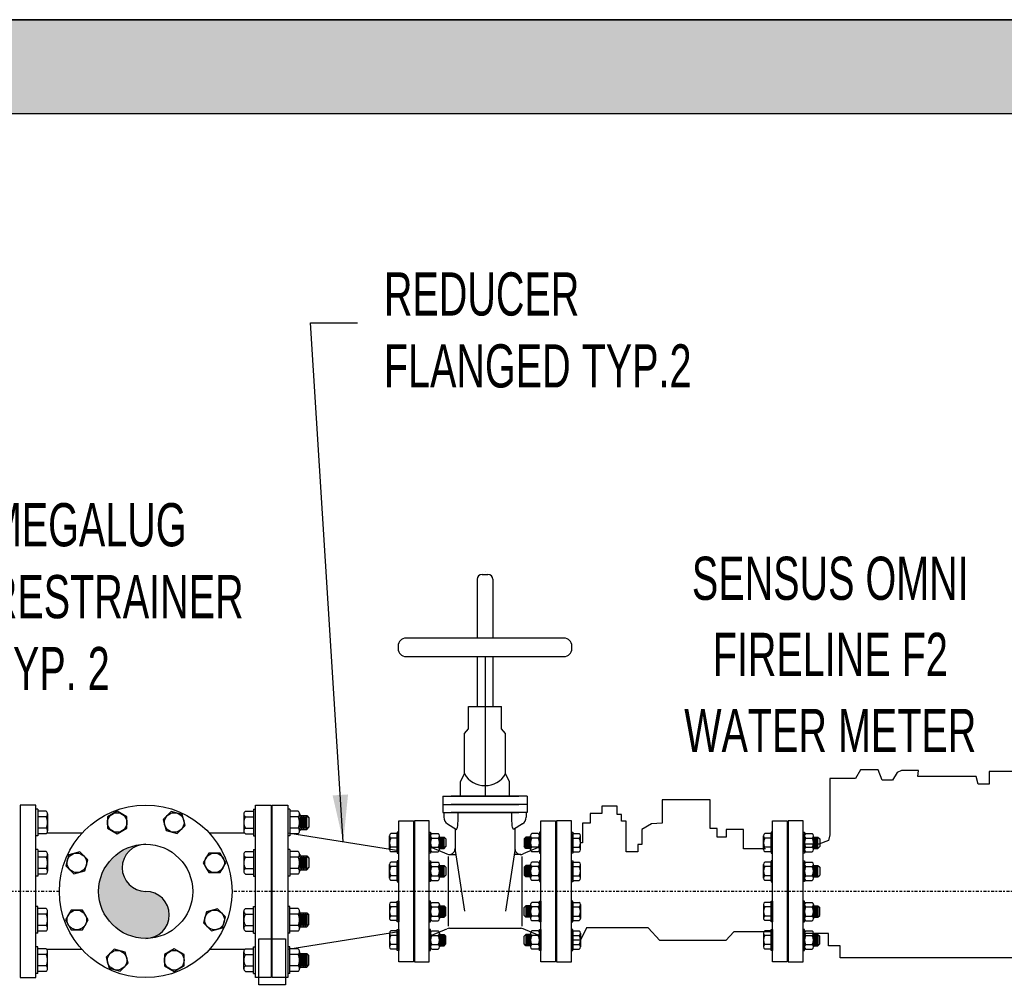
# Model space of a CAD drawing. Header units: inches. Extents: x -116 to 771, y -37 to 412.
# Tile 16 of 25: x 427 to 490, y 224 to 286. Entities that reach past the tile are written whole.
import ezdxf
from ezdxf.enums import TextEntityAlignment as Align

# ---------------------------------------------------------------- set-up
doc = ezdxf.new("R2010")
doc.units = ezdxf.units.IN
doc.header["$MEASUREMENT"] = 0
doc.linetypes.add('CENTER2', pattern=[1.125, 0.75, -0.125, 0.125, -0.125])
for name, color, linetype in [('ADJUSTABLE SUPPORT', 7, 'Continuous'), ('DIMENSION', 7, 'Continuous'), ('HATCH', 8, 'Continuous')]:
    doc.layers.add(name, color=color, linetype=linetype)
doc.styles.add('style1', font='techl___.ttf', dxfattribs={"width": 0.8, "height": 3})
doc.styles.add('TECHNICAL', font='techb___.ttf', dxfattribs={"width": 0.8})
doc.dimstyles.get("Standard").update_dxf_attribs({"dimtxt": 3, "dimasz": 0.25, "dimexe": 0.18, "dimexo": 0.0625, "dimgap": 0.09, "dimtad": 0, "dimtih": 1, "dimtoh": 1, "dimdec": 0, "dimzin": 0, "dimdsep": 46, "dimlunit": 4, "dimtxsty": 'TECHNICAL', "dimcen": 0.09, "dimadec": 0, "dimazin": 0, "dimtfac": 1, "dimtdec": 0, "dimtofl": 0, "dimtmove": 0, "dimatfit": 3, "dimfxl": 1, "dimtolj": 1, "dimtzin": 0, "dimarcsym": 0})

# ---------------------------------------------------------------- blocks, each defined once
blk = doc.blocks.new('*U39')
at = {"layer": 'DIMENSION'}
blk.add_lwpolyline([(-0.625, -0.361), (0, -0.722), (0.625, -0.361), (0.625, 0.361), (0, 0.722), (-0.625, 0.361)], close=True, dxfattribs=at)
blk.add_circle((0, 0), 0.625, dxfattribs=at)
blk = doc.blocks.new('*U40')
at = {"layer": 'DIMENSION', "color": 0, "linetype": 'ByBlock', "lineweight": -2, "transparency": 16777216}
blk.add_blockref('*U39', (565.667, 230.355), dxfattribs=at)
for p, rotation in [((569.302, 230.355), 315), ((563.096, 227.785), 45), ((571.873, 227.785), 270), ((563.096, 224.149), 90), ((571.873, 224.149), 225), ((565.667, 221.579), 135), ((569.302, 221.579), 180)]:
    blk.add_blockref('*U39', p, dxfattribs=dict(at, rotation=rotation))

msp = doc.modelspace()

# ---------------------------------------------------------------- hatches: boundary and pattern name
at = {"layer": 'DIMENSION'}
h = msp.add_hatch(color=256, dxfattribs=at)
h.dxf.hatch_style = 1
h.paths.add_polyline_path([(435.018, 233.111, 0.414214), (432.018, 230.111, 0.414214), (435.018, 227.111, 1), (435.018, 230.111, -1)])
at = {"layer": 'HATCH'}
h = msp.add_hatch(dxfattribs=at)
h.set_pattern_fill('AR-CONC', color=256, scale=0.5)
h.set_pattern_definition([(50, (0, 0), (3.586301, -0.31376), [0.375, -4.125]), (355, (0, 0), (-0.693757, 3.76096), [0.3, -3.3]), (100.45144, (0.299, -0.026), (2.892544, 3.4472), [0.3187, -3.50571]), (46.1842, (0, 1), (5.336207, -0.827596), [0.5625, -6.1875]), (96.6356, (0.4447, 0.931), (4.67331, 4.870593), [0.47805, -5.25857]), (351.1842, (0, 1), (4.67331, 4.870593), [0.45, -4.95]), (21, (0.5, 0.75), (2.984535, -2.013094), [0.375, -4.125]), (326, (0.5, 0.75), (1.216577, 3.62575), [0.3, -3.3]), (71.45144, (0.7487, 0.5822), (4.201112, 1.612656), [0.3187, -3.50571]), (37.5, (0, 0), (0.0607993, 1.6644693), [0, -3.26, 0, -3.35, 0, -3.3125]), (7.5, (0, 0), (1.3153477, 1.9720586), [0, -1.91, 0, -3.185, 0, -1.2625]), (327.5, (-1.115, 0), (2.6691122, -0.1127744), [0, -1.25, 0, -3.9, 0, -5.175]), (317.5, (-1.615, 0), (2.915931, 0.500525), [0, -1.625, 0, -2.59, 0, -3.675])])
h.paths.add_polyline_path([(564.552, 285.661), (558.552, 285.661), (558.552, 279.661), (558.552, 201.661), (414.552, 201.661), (414.552, 279.661), (522.552, 279.661), (522.552, 285.661), (408.552, 285.661), (408.552, 195.661), (564.552, 195.661)])

# ---------------------------------------------------------------- linework, layer by layer
for p, q in [((456.643, 250.5), (456.643, 250.5)), ((456.143, 250), (456.143, 246.247)), ((456.456, 250.312), (456.831, 250.312)), ((457.143, 250), (457.143, 246.247)), ((456.143, 245.073), (456.143, 241.892)), ((456.643, 245.073), (456.643, 236.179)), ((457.143, 245.073), (457.143, 241.892)), ((455.597, 240.469), (455.597, 241.892)), ((455.597, 241.892), (457.689, 241.892)), ((457.689, 240.469), (457.689, 241.892)), ((455.332, 240.175), (455.597, 240.469)), ((457.955, 240.175), (457.689, 240.469)), ((455.332, 237.594), (455.332, 240.175)), ((457.955, 237.594), (457.955, 240.175)), ((455.08, 237.119), (455.332, 237.594)), ((458.206, 237.119), (457.955, 237.594)), ((455.08, 236.179), (455.08, 237.119)), ((458.206, 236.179), (458.206, 237.119)), ((453.949, 236.179), (458.79, 236.179)), ((453.949, 236.179), (453.949, 235.129)), ((459.337, 236.179), (454.496, 236.179)), ((459.337, 236.179), (459.337, 235.129)), ((453.949, 235.654), (458.79, 235.654)), ((459.337, 235.654), (454.496, 235.654)), ((444.87, 234.062), (444.87, 234.937)), ((444.921, 234.13), (444.921, 234.87)), ((444.971, 234.062), (444.971, 234.937)), ((445.022, 234.13), (445.022, 234.87)), ((445.073, 234.062), (445.073, 234.937)), ((445.124, 234.13), (445.124, 234.87)), ((445.175, 234.062), (445.175, 234.937)), ((445.226, 234.13), (445.226, 234.87)), ((445.277, 234.937), (445.412, 234.802)), ((445.277, 234.062), (445.277, 234.937)), ((445.412, 234.802), (445.412, 234.198)), ((453.949, 235.129), (458.79, 235.129)), ((454.018, 235.129), (454.018, 234.836)), ((459.337, 235.129), (454.496, 235.129)), ((459.269, 235.129), (459.269, 234.836)), ((445.277, 234.062), (445.412, 234.198)), ((454.254, 234.411), (454.821, 234.06)), ((454.741, 234.11), (454.741, 232.704)), ((459.032, 234.411), (458.466, 234.06)), ((458.546, 234.11), (458.546, 232.704)), ((450.56, 232.773), (450.56, 233.647)), ((451.054, 233.793), (450.639, 233.793)), ((451.054, 233.502), (450.639, 233.502)), ((451.054, 232.627), (451.054, 233.793)), ((453.169, 232.629), (453.169, 233.795)), ((453.169, 232.775), (453.169, 233.649)), ((453.248, 233.795), (453.664, 233.795)), ((453.248, 233.503), (453.664, 233.503)), ((453.743, 232.775), (453.743, 233.649)), ((453.743, 233.573), (454.032, 233.573, -1.608)), ((453.78, 232.85, -1.608), (453.78, 233.573, -1.608)), ((453.822, 232.907, -1.608), (453.822, 233.517, -1.608)), ((453.864, 232.85, -1.608), (453.864, 233.573, -1.608)), ((453.906, 232.907, -1.608), (453.906, 233.517, -1.608)), ((453.948, 232.85, -1.608), (453.948, 233.573, -1.608)), ((453.99, 232.907, -1.608), (453.99, 233.517, -1.608)), ((454.032, 233.573, -1.608), (454.144, 233.461, -1.608)), ((454.032, 232.85, -1.608), (454.032, 233.573, -1.608)), ((454.144, 233.461, -1.608), (454.144, 232.963, -1.608)), ((459.254, 233.573, -1.608), (459.142, 233.461, -1.608)), ((459.142, 233.461, -1.608), (459.142, 232.963, -1.608)), ((459.543, 233.573), (459.254, 233.573, -1.608)), ((459.254, 232.85, -1.608), (459.254, 233.573, -1.608)), ((459.297, 232.907, -1.608), (459.297, 233.517, -1.608)), ((459.339, 232.85, -1.608), (459.339, 233.573, -1.608)), ((459.381, 232.907, -1.608), (459.381, 233.517, -1.608)), ((459.423, 232.85, -1.608), (459.423, 233.573, -1.608)), ((459.465, 232.907, -1.608), (459.465, 233.517, -1.608)), ((459.507, 232.85, -1.608), (459.507, 233.573, -1.608)), ((459.543, 232.775), (459.543, 233.649)), ((460.038, 233.795), (459.622, 233.795)), ((460.038, 233.503), (459.622, 233.503)), ((460.117, 232.629), (460.117, 233.795)), ((460.117, 232.775), (460.117, 233.649)), ((462.232, 233.793), (462.647, 233.793)), ((462.232, 232.627), (462.232, 233.793)), ((462.232, 233.502), (462.647, 233.502)), ((462.726, 232.773), (462.726, 233.647)), ((474.389, 232.773), (474.389, 233.647)), ((474.883, 233.793), (474.468, 233.793)), ((474.883, 233.502), (474.468, 233.502)), ((474.883, 232.627), (474.883, 233.793)), ((476.998, 232.629), (476.998, 233.795)), ((476.998, 232.775), (476.998, 233.649)), ((477.077, 233.795), (477.493, 233.795)), ((477.077, 233.503), (477.493, 233.503)), ((477.572, 232.775), (477.572, 233.649)), ((477.572, 233.573), (477.86, 233.573, -1.608)), ((477.608, 232.85, -1.608), (477.608, 233.573, -1.608)), ((477.65, 232.907, -1.608), (477.65, 233.517, -1.608)), ((477.692, 232.85, -1.608), (477.692, 233.573, -1.608)), ((477.734, 232.907, -1.608), (477.734, 233.517, -1.608)), ((477.776, 232.85, -1.608), (477.776, 233.573, -1.608)), ((477.818, 232.907, -1.608), (477.818, 233.517, -1.608)), ((477.86, 233.573, -1.608), (477.972, 233.461, -1.608)), ((477.86, 232.85, -1.608), (477.86, 233.573, -1.608)), ((477.972, 233.461, -1.608), (477.972, 232.963, -1.608)), ((451.054, 232.919), (450.639, 232.919)), ((453.248, 232.92), (453.664, 232.92)), ((453.254, 232.908), (454.216, 232.491)), ((453.743, 232.85), (454.032, 232.85, -1.608)), ((454.032, 232.85, -1.608), (454.144, 232.963, -1.608)), ((460.032, 232.908), (459.07, 232.491)), ((459.254, 232.85, -1.608), (459.142, 232.963, -1.608)), ((459.543, 232.85), (459.254, 232.85, -1.608)), ((460.038, 232.92), (459.622, 232.92)), ((462.232, 232.919), (462.647, 232.919)), ((474.883, 232.919), (474.468, 232.919)), ((477.077, 232.92), (477.493, 232.92)), ((477.572, 232.85), (477.86, 232.85, -1.608)), ((477.86, 232.85, -1.608), (477.972, 232.963, -1.608)), ((444.87, 231.492), (444.87, 232.367)), ((444.921, 231.559), (444.921, 232.299)), ((444.971, 231.492), (444.971, 232.367)), ((445.022, 231.559), (445.022, 232.299)), ((445.073, 231.492), (445.073, 232.367)), ((445.124, 231.559), (445.124, 232.299)), ((445.175, 231.492), (445.175, 232.367)), ((445.226, 231.559), (445.226, 232.299)), ((445.277, 232.367), (445.412, 232.231)), ((445.277, 231.492), (445.277, 232.367)), ((445.412, 232.231), (445.412, 231.627)), ((451.054, 232.627), (450.639, 232.627)), ((453.248, 232.629), (453.664, 232.629)), ((454.294, 232.329), (454.294, 227.89)), ((454.366, 232.46), (454.779, 232.458)), ((454.741, 232.704), (455.34, 228.843)), ((458.546, 232.704), (457.946, 228.843)), ((458.921, 232.46), (458.507, 232.458)), ((458.992, 232.329), (458.992, 227.89)), ((460.038, 232.629), (459.622, 232.629)), ((462.232, 232.627), (462.647, 232.627)), ((474.883, 232.627), (474.468, 232.627)), ((477.077, 232.629), (477.493, 232.629)), ((445.277, 231.492), (445.412, 231.627)), ((450.56, 230.955), (450.56, 231.83)), ((451.054, 231.976), (450.639, 231.976)), ((451.054, 231.684), (450.639, 231.684)), ((451.054, 230.81), (451.054, 231.976)), ((453.169, 230.812), (453.169, 231.978)), ((453.169, 230.957), (453.169, 231.832)), ((453.248, 231.978), (453.664, 231.978)), ((453.248, 231.686), (453.664, 231.686)), ((453.743, 230.957), (453.743, 231.832)), ((453.743, 231.756), (454.032, 231.756, -1.608)), ((453.78, 231.033, -1.608), (453.78, 231.756, -1.608)), ((453.822, 231.089, -1.608), (453.822, 231.7, -1.608)), ((453.864, 231.033, -1.608), (453.864, 231.756, -1.608)), ((453.906, 231.089, -1.608), (453.906, 231.7, -1.608)), ((453.948, 231.033, -1.608), (453.948, 231.756, -1.608)), ((453.99, 231.089, -1.608), (453.99, 231.7, -1.608)), ((454.032, 231.756, -1.608), (454.144, 231.644, -1.608)), ((454.032, 231.033, -1.608), (454.032, 231.756, -1.608)), ((454.144, 231.644, -1.608), (454.144, 231.145, -1.608)), ((459.254, 231.756, -1.608), (459.142, 231.644, -1.608)), ((459.142, 231.644, -1.608), (459.142, 231.145, -1.608)), ((459.543, 231.756), (459.254, 231.756, -1.608)), ((459.254, 231.033, -1.608), (459.254, 231.756, -1.608)), ((459.297, 231.089, -1.608), (459.297, 231.7, -1.608)), ((459.339, 231.033, -1.608), (459.339, 231.756, -1.608)), ((459.381, 231.089, -1.608), (459.381, 231.7, -1.608)), ((459.423, 231.033, -1.608), (459.423, 231.756, -1.608)), ((459.465, 231.089, -1.608), (459.465, 231.7, -1.608)), ((459.507, 231.033, -1.608), (459.507, 231.756, -1.608)), ((459.543, 230.957), (459.543, 231.832)), ((460.038, 231.978), (459.622, 231.978)), ((460.038, 231.686), (459.622, 231.686)), ((460.117, 230.812), (460.117, 231.978)), ((460.117, 230.957), (460.117, 231.832)), ((462.232, 231.976), (462.647, 231.976)), ((462.232, 230.81), (462.232, 231.976)), ((462.232, 231.684), (462.647, 231.684)), ((462.726, 230.955), (462.726, 231.83)), ((474.389, 230.955), (474.389, 231.83)), ((474.883, 231.976), (474.468, 231.976)), ((474.883, 231.684), (474.468, 231.684)), ((474.883, 230.81), (474.883, 231.976)), ((476.998, 230.812), (476.998, 231.978)), ((476.998, 230.957), (476.998, 231.832)), ((477.077, 231.978), (477.493, 231.978)), ((477.077, 231.686), (477.493, 231.686)), ((477.572, 230.957), (477.572, 231.832)), ((477.572, 231.756), (477.86, 231.756, -1.608)), ((477.608, 231.033, -1.608), (477.608, 231.756, -1.608)), ((477.65, 231.089, -1.608), (477.65, 231.7, -1.608)), ((477.692, 231.033, -1.608), (477.692, 231.756, -1.608)), ((477.734, 231.089, -1.608), (477.734, 231.7, -1.608)), ((477.776, 231.033, -1.608), (477.776, 231.756, -1.608)), ((477.818, 231.089, -1.608), (477.818, 231.7, -1.608)), ((477.86, 231.756, -1.608), (477.972, 231.644, -1.608)), ((477.86, 231.033, -1.608), (477.86, 231.756, -1.608)), ((477.972, 231.644, -1.608), (477.972, 231.145, -1.608)), ((451.054, 231.101), (450.639, 231.101)), ((453.248, 231.103), (453.664, 231.103)), ((453.743, 231.033), (454.032, 231.033, -1.608)), ((454.032, 231.033, -1.608), (454.144, 231.145, -1.608)), ((459.254, 231.033, -1.608), (459.142, 231.145, -1.608)), ((459.543, 231.033), (459.254, 231.033, -1.608)), ((460.038, 231.103), (459.622, 231.103)), ((462.232, 231.101), (462.647, 231.101)), ((474.883, 231.101), (474.468, 231.101)), ((477.077, 231.103), (477.493, 231.103)), ((477.572, 231.033), (477.86, 231.033, -1.608)), ((477.86, 231.033, -1.608), (477.972, 231.145, -1.608)), ((451.054, 230.81), (450.639, 230.81)), ((453.248, 230.812), (453.664, 230.812)), ((460.038, 230.812), (459.622, 230.812)), ((462.232, 230.81), (462.647, 230.81)), ((474.883, 230.81), (474.468, 230.81)), ((477.077, 230.812), (477.493, 230.812)), ((450.56, 229.264), (450.56, 228.389)), ((451.054, 229.409), (450.639, 229.409)), ((451.054, 229.118), (450.639, 229.118)), ((451.054, 229.409), (451.054, 228.243)), ((453.169, 229.408), (453.169, 228.241)), ((453.169, 229.262), (453.169, 228.387)), ((453.248, 229.408), (453.664, 229.408)), ((453.248, 229.116), (453.664, 229.116)), ((453.743, 229.262), (453.743, 228.387)), ((453.743, 229.186), (454.032, 229.186, -1.608)), ((453.78, 229.186, -1.608), (453.78, 228.463, -1.608)), ((453.822, 229.13, -1.608), (453.822, 228.519, -1.608)), ((453.864, 229.186, -1.608), (453.864, 228.463, -1.608)), ((453.906, 229.13, -1.608), (453.906, 228.519, -1.608)), ((453.948, 229.186, -1.608), (453.948, 228.463, -1.608)), ((453.99, 229.13, -1.608), (453.99, 228.519, -1.608)), ((454.032, 229.186, -1.608), (454.144, 229.074, -1.608)), ((454.032, 229.186, -1.608), (454.032, 228.463, -1.608)), ((454.144, 228.575, -1.608), (454.144, 229.074, -1.608)), ((459.254, 229.186, -1.608), (459.142, 229.074, -1.608)), ((459.142, 228.575, -1.608), (459.142, 229.074, -1.608)), ((459.543, 229.186), (459.254, 229.186, -1.608)), ((459.254, 229.186, -1.608), (459.254, 228.463, -1.608)), ((459.297, 229.13, -1.608), (459.297, 228.519, -1.608)), ((459.339, 229.186, -1.608), (459.339, 228.463, -1.608)), ((459.381, 229.13, -1.608), (459.381, 228.519, -1.608)), ((459.423, 229.186, -1.608), (459.423, 228.463, -1.608)), ((459.465, 229.13, -1.608), (459.465, 228.519, -1.608)), ((459.507, 229.186, -1.608), (459.507, 228.463, -1.608)), ((459.543, 229.262), (459.543, 228.387)), ((460.038, 229.408), (459.622, 229.408)), ((460.038, 229.116), (459.622, 229.116)), ((460.117, 229.408), (460.117, 228.241)), ((460.117, 229.262), (460.117, 228.387)), ((462.232, 229.409), (462.647, 229.409)), ((462.232, 229.409), (462.232, 228.243)), ((462.232, 229.118), (462.647, 229.118)), ((462.726, 229.264), (462.726, 228.389)), ((474.389, 229.264), (474.389, 228.389)), ((474.883, 229.409), (474.468, 229.409)), ((474.883, 229.118), (474.468, 229.118)), ((474.883, 229.409), (474.883, 228.243)), ((476.998, 229.408), (476.998, 228.241)), ((476.998, 229.262), (476.998, 228.387)), ((477.077, 229.408), (477.493, 229.408)), ((477.077, 229.116), (477.493, 229.116)), ((477.572, 229.262), (477.572, 228.387)), ((477.572, 229.186), (477.86, 229.186, -1.608)), ((477.608, 229.186, -1.608), (477.608, 228.463, -1.608)), ((477.65, 229.13, -1.608), (477.65, 228.519, -1.608)), ((477.692, 229.186, -1.608), (477.692, 228.463, -1.608)), ((477.734, 229.13, -1.608), (477.734, 228.519, -1.608)), ((477.776, 229.186, -1.608), (477.776, 228.463, -1.608)), ((477.818, 229.13, -1.608), (477.818, 228.519, -1.608)), ((477.86, 229.186, -1.608), (477.972, 229.074, -1.608)), ((477.86, 229.186, -1.608), (477.86, 228.463, -1.608)), ((477.972, 228.575, -1.608), (477.972, 229.074, -1.608)), ((444.87, 228.731), (444.87, 227.856)), ((444.921, 228.663), (444.921, 227.924)), ((444.971, 228.731), (444.971, 227.856)), ((445.022, 228.663), (445.022, 227.924)), ((445.073, 228.731), (445.073, 227.856)), ((445.124, 228.663), (445.124, 227.924)), ((445.175, 228.731), (445.175, 227.856)), ((445.226, 228.663), (445.226, 227.924)), ((445.277, 228.731), (445.412, 228.596)), ((445.277, 228.731), (445.277, 227.856)), ((445.412, 227.992), (445.412, 228.596)), ((451.054, 228.535), (450.639, 228.535)), ((453.248, 228.533), (453.664, 228.533)), ((453.743, 228.463), (454.032, 228.463, -1.608)), ((454.032, 228.463, -1.608), (454.144, 228.575, -1.608)), ((459.254, 228.463, -1.608), (459.142, 228.575, -1.608)), ((459.543, 228.463), (459.254, 228.463, -1.608)), ((460.038, 228.533), (459.622, 228.533)), ((462.232, 228.535), (462.647, 228.535)), ((474.883, 228.535), (474.468, 228.535)), ((477.077, 228.533), (477.493, 228.533)), ((477.572, 228.463), (477.86, 228.463, -1.608)), ((477.86, 228.463, -1.608), (477.972, 228.575, -1.608)), ((445.277, 227.856), (445.412, 227.992)), ((451.054, 228.243), (450.639, 228.243)), ((453.248, 228.241), (453.664, 228.241)), ((460.038, 228.241), (459.622, 228.241)), ((462.232, 228.243), (462.647, 228.243)), ((474.883, 228.243), (474.468, 228.243)), ((477.077, 228.241), (477.493, 228.241)), ((450.56, 227.446), (450.56, 226.572)), ((451.054, 227.592), (450.639, 227.592)), ((451.054, 227.301), (450.639, 227.301)), ((451.054, 227.592), (451.054, 226.426)), ((453.169, 227.59), (453.169, 226.424)), ((453.169, 227.445), (453.169, 226.57)), ((453.248, 227.59), (453.664, 227.59)), ((453.248, 227.299), (453.664, 227.299)), ((453.254, 227.311), (454.22, 227.73)), ((453.743, 227.445), (453.743, 226.57)), ((453.743, 227.369), (454.032, 227.369, -1.608)), ((453.78, 227.369, -1.608), (453.78, 226.646, -1.608)), ((453.822, 227.313, -1.608), (453.822, 226.702, -1.608)), ((453.864, 227.369, -1.608), (453.864, 226.646, -1.608)), ((453.906, 227.313, -1.608), (453.906, 226.702, -1.608)), ((453.948, 227.369, -1.608), (453.948, 226.646, -1.608)), ((453.99, 227.313, -1.608), (453.99, 226.702, -1.608)), ((454.032, 227.369, -1.608), (454.144, 227.257, -1.608)), ((454.032, 227.369, -1.608), (454.032, 226.646, -1.608)), ((454.144, 226.758, -1.608), (454.144, 227.257, -1.608)), ((454.37, 227.761), (458.917, 227.761)), ((460.032, 227.311), (459.066, 227.73)), ((459.254, 227.369, -1.608), (459.142, 227.257, -1.608)), ((459.142, 226.758, -1.608), (459.142, 227.257, -1.608)), ((459.543, 227.369), (459.254, 227.369, -1.608)), ((459.254, 227.369, -1.608), (459.254, 226.646, -1.608)), ((459.297, 227.313, -1.608), (459.297, 226.702, -1.608)), ((459.339, 227.369, -1.608), (459.339, 226.646, -1.608)), ((459.381, 227.313, -1.608), (459.381, 226.702, -1.608)), ((459.423, 227.369, -1.608), (459.423, 226.646, -1.608)), ((459.465, 227.313, -1.608), (459.465, 226.702, -1.608)), ((459.507, 227.369, -1.608), (459.507, 226.646, -1.608)), ((459.543, 227.445), (459.543, 226.57)), ((460.038, 227.59), (459.622, 227.59)), ((460.038, 227.299), (459.622, 227.299)), ((460.117, 227.59), (460.117, 226.424)), ((460.117, 227.445), (460.117, 226.57)), ((462.232, 227.592), (462.647, 227.592)), ((462.232, 227.592), (462.232, 226.426)), ((462.232, 227.301), (462.647, 227.301)), ((462.726, 227.446), (462.726, 226.572)), ((474.389, 227.446), (474.389, 226.572)), ((474.883, 227.592), (474.468, 227.592)), ((474.883, 227.301), (474.468, 227.301)), ((474.883, 227.592), (474.883, 226.426)), ((476.998, 227.59), (476.998, 226.424)), ((476.998, 227.445), (476.998, 226.57)), ((477.077, 227.59), (477.493, 227.59)), ((477.077, 227.299), (477.493, 227.299)), ((477.572, 227.445), (477.572, 226.57)), ((477.572, 227.369), (477.86, 227.369, -1.608)), ((477.608, 227.369, -1.608), (477.608, 226.646, -1.608)), ((477.65, 227.313, -1.608), (477.65, 226.702, -1.608)), ((477.692, 227.369, -1.608), (477.692, 226.646, -1.608)), ((477.734, 227.313, -1.608), (477.734, 226.702, -1.608)), ((477.776, 227.369, -1.608), (477.776, 226.646, -1.608)), ((477.818, 227.313, -1.608), (477.818, 226.702, -1.608)), ((477.86, 227.369, -1.608), (477.972, 227.257, -1.608)), ((477.86, 227.369, -1.608), (477.86, 226.646, -1.608)), ((477.972, 226.758, -1.608), (477.972, 227.257, -1.608)), ((451.054, 226.718), (450.639, 226.718)), ((453.248, 226.716), (453.664, 226.716)), ((453.743, 226.646), (454.032, 226.646, -1.608)), ((454.032, 226.646, -1.608), (454.144, 226.758, -1.608)), ((459.254, 226.646, -1.608), (459.142, 226.758, -1.608)), ((459.543, 226.646), (459.254, 226.646, -1.608)), ((460.038, 226.716), (459.622, 226.716)), ((462.232, 226.718), (462.647, 226.718)), ((474.883, 226.718), (474.468, 226.718)), ((477.077, 226.716), (477.493, 226.716)), ((477.572, 226.646), (477.86, 226.646, -1.608)), ((477.86, 226.646, -1.608), (477.972, 226.758, -1.608)), ((444.87, 226.16), (444.87, 225.285)), ((444.921, 226.093), (444.921, 225.353)), ((444.971, 226.16), (444.971, 225.285)), ((445.022, 226.093), (445.022, 225.353)), ((445.073, 226.16), (445.073, 225.285)), ((445.124, 226.093), (445.124, 225.353)), ((445.175, 226.16), (445.175, 225.285)), ((445.226, 226.093), (445.226, 225.353)), ((445.277, 226.16), (445.412, 226.025)), ((445.277, 226.16), (445.277, 225.285)), ((445.412, 225.421), (445.412, 226.025)), ((451.054, 226.426), (450.639, 226.426)), ((453.248, 226.424), (453.664, 226.424)), ((460.038, 226.424), (459.622, 226.424)), ((462.232, 226.426), (462.647, 226.426)), ((474.883, 226.426), (474.468, 226.426)), ((477.077, 226.424), (477.493, 226.424)), ((445.277, 225.285), (445.412, 225.421))]:
    msp.add_line(p, q)
at = {"linetype": 'CENTER2', "ltscale": 0.25}
for p, q in [((429.518, 230.111), (419.497, 230.111)), ((516.875, 230.111), (440.518, 230.111))]:
    msp.add_line(p, q, dxfattribs=at)
for points in [[(408.552, 285.661), (564.552, 285.661), (564.552, 195.661), (408.552, 195.661)], [(414.552, 201.661), (558.552, 201.661), (558.552, 279.661), (414.552, 279.661)], [(451.141, 234.611), (452.081, 234.611), (452.081, 225.611), (451.141, 225.611)], [(452.143, 225.61), (453.083, 225.61), (453.083, 234.61), (452.143, 234.61)], [(461.143, 225.61), (460.203, 225.61), (460.203, 234.61), (461.143, 234.61)], [(462.146, 234.611), (461.206, 234.611), (461.206, 225.611), (462.146, 225.611)], [(474.969, 234.611), (475.909, 234.611), (475.909, 225.611), (474.969, 225.611)], [(475.972, 225.61), (476.912, 225.61), (476.912, 234.61), (475.972, 234.61)], [(451.054, 232.544), (451.141, 232.544), (451.141, 233.877), (451.054, 233.877)], [(453.169, 232.545), (453.083, 232.545), (453.083, 233.878), (453.169, 233.878)], [(460.117, 232.545), (460.203, 232.545), (460.203, 233.878), (460.117, 233.878)], [(462.232, 232.544), (462.146, 232.544), (462.146, 233.877), (462.232, 233.877)], [(474.883, 232.544), (474.969, 232.544), (474.969, 233.877), (474.883, 233.877)], [(476.998, 232.545), (476.912, 232.545), (476.912, 233.878), (476.998, 233.878)], [(451.054, 230.726), (451.141, 230.726), (451.141, 232.059), (451.054, 232.059)], [(453.169, 230.728), (453.083, 230.728), (453.083, 232.061), (453.169, 232.061)], [(460.117, 230.728), (460.203, 230.728), (460.203, 232.061), (460.117, 232.061)], [(462.232, 230.726), (462.146, 230.726), (462.146, 232.059), (462.232, 232.059)], [(474.883, 230.726), (474.969, 230.726), (474.969, 232.059), (474.883, 232.059)], [(476.998, 230.728), (476.912, 230.728), (476.912, 232.061), (476.998, 232.061)], [(451.054, 229.493), (451.141, 229.493), (451.141, 228.16), (451.054, 228.16)], [(453.169, 229.491), (453.083, 229.491), (453.083, 228.158), (453.169, 228.158)], [(460.117, 229.491), (460.203, 229.491), (460.203, 228.158), (460.117, 228.158)], [(462.232, 229.493), (462.146, 229.493), (462.146, 228.16), (462.232, 228.16)], [(474.883, 229.493), (474.969, 229.493), (474.969, 228.16), (474.883, 228.16)], [(476.998, 229.491), (476.912, 229.491), (476.912, 228.158), (476.998, 228.158)], [(451.054, 227.676), (451.141, 227.676), (451.141, 226.343), (451.054, 226.343)], [(453.169, 227.674), (453.083, 227.674), (453.083, 226.341), (453.169, 226.341)], [(460.117, 227.674), (460.203, 227.674), (460.203, 226.341), (460.117, 226.341)], [(462.232, 227.676), (462.146, 227.676), (462.146, 226.343), (462.232, 226.343)], [(474.883, 227.676), (474.969, 227.676), (474.969, 226.343), (474.883, 226.343)], [(476.998, 227.674), (476.912, 227.674), (476.912, 226.341), (476.998, 226.341)]]:
    msp.add_lwpolyline(points, close=True)
msp.add_lwpolyline([(451.607, 245.073), (461.679, 245.073, 0.414214), (462.179, 245.573), (462.179, 245.747, 0.414214), (461.679, 246.247), (451.607, 246.247, 0.414214), (451.107, 245.747), (451.107, 245.573, 0.414214)], format="xyb", close=True)
for points in [[(454.821, 234.06), (454.843, 234.086), (454.865, 234.128), (454.884, 234.195), (454.902, 234.293), (454.917, 234.428), (454.929, 234.608), (454.936, 234.839), (454.939, 235.129)], [(458.466, 234.06), (458.443, 234.086), (458.422, 234.128), (458.402, 234.195), (458.384, 234.293), (458.369, 234.428), (458.357, 234.608), (458.35, 234.839), (458.348, 235.129)]]:
    msp.add_lwpolyline(points)
for centre, radius, start, end in [((456.456, 250), 0.312, 90, 180), ((456.831, 250), 0.312, 0, 90), ((456.643, 238.375), 1.527, 210.7887, 329.2113), ((454.518, 234.836), 0.5, 180, 238.24223), ((458.769, 234.836), 0.5, 301.75777, 0), ((450.734, 233.647), 0.174, 123.03029, 236.96971), ((451.137, 233.21), 0.577, 149.64133, 210.35867), ((453.343, 233.649), 0.174, 123.03029, 236.96971), ((453.746, 233.212), 0.577, 149.64133, 210.35867), ((453.569, 233.649), 0.174, 303.03029, 56.96971), ((453.166, 233.212), 0.577, 329.64133, 30.35867), ((459.717, 233.649), 0.174, 123.03029, 236.96971), ((460.12, 233.212), 0.577, 149.64133, 210.35867), ((459.943, 233.649), 0.174, 303.03029, 56.96971), ((459.54, 233.212), 0.577, 329.64133, 30.35867), ((462.552, 233.647), 0.174, 303.03029, 56.96971), ((462.149, 233.21), 0.577, 329.64133, 30.35867), ((474.562, 233.647), 0.174, 123.03029, 236.96971), ((474.965, 233.21), 0.577, 149.64133, 210.35867), ((477.172, 233.649), 0.174, 123.03029, 236.96971), ((477.575, 233.212), 0.577, 149.64133, 210.35867), ((477.398, 233.649), 0.174, 303.03029, 56.96971), ((476.995, 233.212), 0.577, 329.64133, 30.35867), ((450.734, 232.773), 0.174, 123.03029, 236.96971), ((453.333, 233.146), 0.25, 180, 251.54953), ((453.343, 232.775), 0.174, 123.03029, 236.96971), ((453.569, 232.775), 0.174, 303.03029, 56.96971), ((454.366, 232.835), 0.375, 246.54053, 0), ((458.921, 232.835), 0.375, 180, 293.45947), ((459.717, 232.775), 0.174, 123.03029, 236.96971), ((459.953, 233.146), 0.25, 288.45047, 0), ((459.943, 232.775), 0.174, 303.03029, 56.96971), ((462.552, 232.773), 0.174, 303.03029, 56.96971), ((474.562, 232.773), 0.174, 123.03029, 236.96971), ((477.172, 232.775), 0.174, 123.03029, 236.96971), ((477.398, 232.775), 0.174, 303.03029, 56.96971), ((450.734, 231.83), 0.174, 123.03029, 236.96971), ((451.137, 231.393), 0.577, 149.64133, 210.35867), ((453.343, 231.832), 0.174, 123.03029, 236.96971), ((453.746, 231.395), 0.577, 149.64133, 210.35867), ((453.569, 231.832), 0.174, 303.03029, 56.96971), ((453.166, 231.395), 0.577, 329.64133, 30.35867), ((459.717, 231.832), 0.174, 123.03029, 236.96971), ((460.12, 231.395), 0.577, 149.64133, 210.35867), ((459.943, 231.832), 0.174, 303.03029, 56.96971), ((459.54, 231.395), 0.577, 329.64133, 30.35867), ((462.552, 231.83), 0.174, 303.03029, 56.96971), ((462.149, 231.393), 0.577, 329.64133, 30.35867), ((474.562, 231.83), 0.174, 123.03029, 236.96971), ((474.965, 231.393), 0.577, 149.64133, 210.35867), ((477.172, 231.832), 0.174, 123.03029, 236.96971), ((477.575, 231.395), 0.577, 149.64133, 210.35867), ((477.398, 231.832), 0.174, 303.03029, 56.96971), ((476.995, 231.395), 0.577, 329.64133, 30.35867), ((450.734, 230.955), 0.174, 123.03029, 236.96971), ((453.343, 230.957), 0.174, 123.03029, 236.96971), ((453.569, 230.957), 0.174, 303.03029, 56.96971), ((459.717, 230.957), 0.174, 123.03029, 236.96971), ((459.943, 230.957), 0.174, 303.03029, 56.96971), ((462.552, 230.955), 0.174, 303.03029, 56.96971), ((474.562, 230.955), 0.174, 123.03029, 236.96971), ((477.172, 230.957), 0.174, 123.03029, 236.96971), ((477.398, 230.957), 0.174, 303.03029, 56.96971), ((450.734, 229.264), 0.174, 123.03029, 236.96971), ((451.137, 228.826), 0.577, 149.64133, 210.35867), ((453.343, 229.262), 0.174, 123.03029, 236.96971), ((453.746, 228.825), 0.577, 149.64133, 210.35867), ((453.569, 229.262), 0.174, 303.03029, 56.96971), ((453.166, 228.825), 0.577, 329.64133, 30.35867), ((459.717, 229.262), 0.174, 123.03029, 236.96971), ((460.12, 228.825), 0.577, 149.64133, 210.35867), ((459.943, 229.262), 0.174, 303.03029, 56.96971), ((459.54, 228.825), 0.577, 329.64133, 30.35867), ((462.552, 229.264), 0.174, 303.03029, 56.96971), ((462.149, 228.826), 0.577, 329.64133, 30.35867), ((474.562, 229.264), 0.174, 123.03029, 236.96971), ((474.965, 228.826), 0.577, 149.64133, 210.35867), ((477.172, 229.262), 0.174, 123.03029, 236.96971), ((477.575, 228.825), 0.577, 149.64133, 210.35867), ((477.398, 229.262), 0.174, 303.03029, 56.96971), ((476.995, 228.825), 0.577, 329.64133, 30.35867), ((450.734, 228.389), 0.174, 123.03029, 236.96971), ((453.343, 228.387), 0.174, 123.03029, 236.96971), ((453.569, 228.387), 0.174, 303.03029, 56.96971), ((459.717, 228.387), 0.174, 123.03029, 236.96971), ((459.943, 228.387), 0.174, 303.03029, 56.96971), ((462.552, 228.389), 0.174, 303.03029, 56.96971), ((474.562, 228.389), 0.174, 123.03029, 236.96971), ((477.172, 228.387), 0.174, 123.03029, 236.96971), ((477.398, 228.387), 0.174, 303.03029, 56.96971), ((450.734, 227.446), 0.174, 123.03029, 236.96971), ((451.137, 227.009), 0.577, 149.64133, 210.35867), ((453.333, 227.074), 0.25, 108.45047, 180), ((453.343, 227.445), 0.174, 123.03029, 236.96971), ((453.746, 227.007), 0.577, 149.64133, 210.35867), ((453.569, 227.445), 0.174, 303.03029, 56.96971), ((453.166, 227.007), 0.577, 329.64133, 30.35867), ((454.37, 227.386), 0.375, 90, 113.45947), ((458.917, 227.386), 0.375, 66.54053, 90), ((459.717, 227.445), 0.174, 123.03029, 236.96971), ((460.12, 227.007), 0.577, 149.64133, 210.35867), ((459.953, 227.074), 0.25, 0, 71.54953), ((459.943, 227.445), 0.174, 303.03029, 56.96971), ((459.54, 227.007), 0.577, 329.64133, 30.35867), ((462.552, 227.446), 0.174, 303.03029, 56.96971), ((462.149, 227.009), 0.577, 329.64133, 30.35867), ((474.562, 227.446), 0.174, 123.03029, 236.96971), ((474.965, 227.009), 0.577, 149.64133, 210.35867), ((477.172, 227.445), 0.174, 123.03029, 236.96971), ((477.575, 227.007), 0.577, 149.64133, 210.35867), ((477.398, 227.445), 0.174, 303.03029, 56.96971), ((476.995, 227.007), 0.577, 329.64133, 30.35867), ((450.734, 226.572), 0.174, 123.03029, 236.96971), ((453.343, 226.57), 0.174, 123.03029, 236.96971), ((453.569, 226.57), 0.174, 303.03029, 56.96971), ((459.717, 226.57), 0.174, 123.03029, 236.96971), ((459.943, 226.57), 0.174, 303.03029, 56.96971), ((462.552, 226.572), 0.174, 303.03029, 56.96971), ((474.562, 226.572), 0.174, 123.03029, 236.96971), ((477.172, 226.57), 0.174, 123.03029, 236.96971), ((477.398, 226.57), 0.174, 303.03029, 56.96971)]:
    msp.add_arc(centre, radius, start, end)
at = {"layer": 'ADJUSTABLE SUPPORT'}
msp.add_lwpolyline([(443.924, 224.144), (442.218, 224.144), (442.218, 227.076), (443.924, 227.076)], close=True, dxfattribs=at)
at = {"layer": 'DIMENSION'}
for p, q in [((428.143, 235.347), (428.018, 235.347)), ((428.143, 235.347), (428.143, 233.653)), ((441.893, 235.347), (442.018, 235.347)), ((441.893, 235.347), (441.893, 233.653)), ((444.206, 235.347), (444.081, 235.347)), ((444.206, 235.347), (444.206, 233.653)), ((428.665, 235.222), (428.143, 235.222)), ((428.665, 234.861), (428.143, 234.861)), ((428.768, 235.041), (428.768, 233.959)), ((428.768, 235.041), (428.768, 234.861)), ((441.268, 235.041), (441.268, 233.959)), ((441.268, 235.041), (441.268, 234.861)), ((441.371, 235.222), (441.893, 235.222)), ((441.371, 234.861), (441.893, 234.861)), ((444.727, 235.222), (444.206, 235.222)), ((444.727, 234.861), (444.206, 234.861)), ((444.831, 235.041), (444.831, 233.959)), ((444.831, 235.041), (444.831, 234.861)), ((444.831, 234.937), (445.277, 234.937)), ((428.665, 234.139), (428.143, 234.139)), ((441.371, 234.139), (441.893, 234.139)), ((444.727, 234.139), (444.206, 234.139)), ((428.143, 233.653), (428.018, 233.653)), ((428.665, 233.778), (428.143, 233.778)), ((430.958, 233.822), (428.717, 233.822)), ((441.319, 233.822), (439.078, 233.822)), ((441.371, 233.778), (441.893, 233.778)), ((441.893, 233.653), (442.018, 233.653)), ((451.141, 232.7), (444.081, 233.822)), ((444.206, 233.653), (444.081, 233.653)), ((444.727, 233.778), (444.206, 233.778)), ((444.831, 234.062), (445.277, 234.062)), ((428.143, 232.776), (428.018, 232.776)), ((428.143, 232.776), (428.143, 231.082)), ((428.665, 232.651), (428.143, 232.651)), ((428.665, 232.29), (428.143, 232.29)), ((428.768, 232.47), (428.768, 231.388)), ((428.768, 232.47), (428.768, 232.29)), ((441.268, 232.47), (441.268, 231.388)), ((441.268, 232.47), (441.268, 232.29)), ((441.371, 232.651), (441.893, 232.651)), ((441.371, 232.29), (441.893, 232.29)), ((441.893, 232.776), (442.018, 232.776)), ((441.893, 232.776), (441.893, 231.082)), ((444.206, 232.776), (444.081, 232.776)), ((444.206, 232.776), (444.206, 231.082)), ((444.727, 232.651), (444.206, 232.651)), ((444.727, 232.29), (444.206, 232.29)), ((444.831, 232.47), (444.831, 231.388)), ((444.831, 232.47), (444.831, 232.29)), ((444.831, 232.367), (445.277, 232.367)), ((428.665, 231.568), (428.143, 231.568)), ((441.371, 231.568), (441.893, 231.568)), ((444.727, 231.568), (444.206, 231.568)), ((428.143, 231.082), (428.018, 231.082)), ((428.665, 231.207), (428.143, 231.207)), ((441.371, 231.207), (441.893, 231.207)), ((441.893, 231.082), (442.018, 231.082)), ((444.206, 231.082), (444.081, 231.082)), ((444.727, 231.207), (444.206, 231.207)), ((444.831, 231.492), (445.277, 231.492)), ((428.143, 229.14), (428.018, 229.14)), ((428.143, 229.14), (428.018, 229.14)), ((428.143, 227.447), (428.143, 229.14)), ((428.143, 227.447), (428.143, 229.14)), ((441.893, 229.14), (442.018, 229.14)), ((441.893, 227.447), (441.893, 229.14)), ((441.893, 229.14), (442.018, 229.14)), ((441.893, 227.447), (441.893, 229.14)), ((444.206, 229.14), (444.081, 229.14)), ((444.206, 227.447), (444.206, 229.14)), ((428.665, 229.015), (428.143, 229.015)), ((428.665, 229.015), (428.143, 229.015)), ((428.665, 228.655), (428.143, 228.655)), ((428.665, 228.655), (428.143, 228.655)), ((428.768, 227.752), (428.768, 228.835)), ((428.768, 227.752), (428.768, 228.835)), ((441.268, 227.752), (441.268, 228.835)), ((441.268, 227.752), (441.268, 228.835)), ((441.371, 229.015), (441.893, 229.015)), ((441.371, 229.015), (441.893, 229.015)), ((441.371, 228.655), (441.893, 228.655)), ((441.371, 228.655), (441.893, 228.655)), ((444.727, 229.015), (444.206, 229.015)), ((444.727, 228.655), (444.206, 228.655)), ((444.831, 227.752), (444.831, 228.835)), ((444.831, 228.731), (445.277, 228.731)), ((428.665, 227.933), (428.143, 227.933)), ((428.665, 227.933), (428.143, 227.933)), ((428.768, 227.752), (428.768, 227.933)), ((428.768, 227.752), (428.768, 227.933)), ((441.268, 227.752), (441.268, 227.933)), ((441.268, 227.752), (441.268, 227.933)), ((441.371, 227.933), (441.893, 227.933)), ((441.371, 227.933), (441.893, 227.933)), ((444.727, 227.933), (444.206, 227.933)), ((444.831, 227.752), (444.831, 227.933)), ((444.831, 227.856), (445.277, 227.856)), ((428.143, 227.447), (428.018, 227.447)), ((428.143, 227.447), (428.018, 227.447)), ((428.665, 227.572), (428.143, 227.572)), ((428.665, 227.572), (428.143, 227.572)), ((441.371, 227.572), (441.893, 227.572)), ((441.371, 227.572), (441.893, 227.572)), ((441.893, 227.447), (442.018, 227.447)), ((441.893, 227.447), (442.018, 227.447)), ((451.141, 227.523), (444.081, 226.401)), ((444.206, 227.447), (444.081, 227.447)), ((444.727, 227.572), (444.206, 227.572)), ((428.143, 226.57), (428.018, 226.57)), ((428.143, 226.57), (428.018, 226.57)), ((428.143, 224.876), (428.143, 226.57)), ((428.143, 224.876), (428.143, 226.57)), ((441.893, 226.57), (442.018, 226.57)), ((441.893, 224.876), (441.893, 226.57)), ((441.893, 226.57), (442.018, 226.57)), ((441.893, 224.876), (441.893, 226.57)), ((444.206, 226.57), (444.081, 226.57)), ((444.206, 224.876), (444.206, 226.57)), ((428.665, 226.445), (428.143, 226.445)), ((428.665, 226.445), (428.143, 226.445)), ((428.665, 226.084), (428.143, 226.084)), ((428.665, 226.084), (428.143, 226.084)), ((430.958, 226.401), (428.717, 226.401)), ((428.768, 225.182), (428.768, 226.264)), ((428.768, 225.182), (428.768, 226.264)), ((441.319, 226.401), (439.078, 226.401)), ((441.268, 225.182), (441.268, 226.264)), ((441.268, 225.182), (441.268, 226.264)), ((441.371, 226.445), (441.893, 226.445)), ((441.371, 226.445), (441.893, 226.445)), ((441.371, 226.084), (441.893, 226.084)), ((441.371, 226.084), (441.893, 226.084)), ((444.727, 226.445), (444.206, 226.445)), ((444.727, 226.084), (444.206, 226.084)), ((444.831, 225.182), (444.831, 226.264)), ((444.831, 226.16), (445.277, 226.16)), ((428.665, 225.362), (428.143, 225.362)), ((428.665, 225.362), (428.143, 225.362)), ((428.768, 225.182), (428.768, 225.362)), ((428.768, 225.182), (428.768, 225.362)), ((441.268, 225.182), (441.268, 225.362)), ((441.268, 225.182), (441.268, 225.362)), ((441.371, 225.362), (441.893, 225.362)), ((441.371, 225.362), (441.893, 225.362)), ((444.727, 225.362), (444.206, 225.362)), ((444.831, 225.182), (444.831, 225.362)), ((444.831, 225.285), (445.277, 225.285)), ((428.143, 224.876), (428.018, 224.876)), ((428.143, 224.876), (428.018, 224.876)), ((428.665, 225.001), (428.143, 225.001)), ((428.665, 225.001), (428.143, 225.001)), ((441.371, 225.001), (441.893, 225.001)), ((441.371, 225.001), (441.893, 225.001)), ((441.893, 224.876), (442.018, 224.876)), ((441.893, 224.876), (442.018, 224.876)), ((444.206, 224.876), (444.081, 224.876)), ((444.727, 225.001), (444.206, 225.001))]:
    msp.add_line(p, q, dxfattribs=at)
for points in [[(490.578, 237.75), (488.764, 237.75), (488.764, 236.941), (488.084, 236.941), (487.955, 237.427), (484.23, 237.427), (484.263, 237.815), (483.194, 237.815), (482.903, 237.686), (482.611, 237.2), (481.964, 237.2), (481.705, 237.847), (480.571, 237.847), (480.247, 237.297), (478.628, 237.297), (478.628, 233.704), (478.531, 233.347), (477.916, 233.121), (476.912, 233.121)], [(474.516, 232.829), (473.123, 232.829), (473.123, 234.06), (472.022, 234.06), (472.022, 233.574), (471.44, 233.574), (471.44, 234.124), (470.986, 234.124), (470.986, 235.937), (467.942, 235.937), (467.942, 234.448), (467.262, 234.416), (466.647, 234.06), (466.647, 233.088), (466.388, 233.088), (466.388, 232.635), (465.643, 232.635), (465.643, 234.578), (465.352, 234.578), (465.352, 234.999), (465.06, 234.999), (465.06, 235.549), (464.089, 235.549), (464.089, 235.063), (463.344, 235.063), (463.344, 234.448), (462.858, 234.448), (462.858, 233.212), (462.726, 233.21)], [(474.969, 227.52), (472.508, 227.52), (471.99, 226.97), (467.78, 226.97), (467.035, 227.779), (463.117, 227.779), (462.726, 227.009), (462.146, 227.009)], [(495.248, 227.52), (493.168, 227.52), (490.545, 225.869), (480.15, 225.869), (479.276, 225.869), (479.276, 226.646), (478.531, 226.646), (478.531, 227.423), (476.912, 227.423)]]:
    msp.add_lwpolyline(points, dxfattribs=at)
for points in [[(427.018, 224.611), (428.018, 224.611), (428.018, 235.611), (427.018, 235.611)], [(443.018, 224.611), (442.018, 224.611), (442.018, 235.611), (443.018, 235.611)], [(444.081, 224.611), (443.081, 224.611), (443.081, 235.611), (444.081, 235.611)]]:
    msp.add_lwpolyline(points, close=True, dxfattribs=at)
for radius in [5.5, 3]:
    msp.add_circle((435.018, 230.111), radius, dxfattribs=at)
for centre, radius, start, end in [((428.559, 235.041), 0.209, 300.37368, 59.62632), ((428.087, 234.5), 0.681, 328.02543, 31.97457), ((441.477, 235.041), 0.209, 120.37368, 239.62632), ((441.949, 234.5), 0.681, 148.02543, 211.97457), ((444.621, 235.041), 0.209, 300.37368, 59.62632), ((444.149, 234.5), 0.681, 328.02543, 31.97457), ((428.559, 233.959), 0.209, 300.37368, 59.62632), ((441.477, 233.959), 0.209, 120.37368, 239.62632), ((444.621, 233.959), 0.209, 300.37368, 59.62632), ((435.018, 231.611), 1.5, 90, 270), ((428.559, 232.47), 0.209, 300.37368, 59.62632), ((428.087, 231.929), 0.681, 328.02543, 31.97457), ((441.477, 232.47), 0.209, 120.37368, 239.62632), ((441.949, 231.929), 0.681, 148.02543, 211.97457), ((444.621, 232.47), 0.209, 300.37368, 59.62632), ((444.149, 231.929), 0.681, 328.02543, 31.97457), ((428.559, 231.388), 0.209, 300.37368, 59.62632), ((441.477, 231.388), 0.209, 120.37368, 239.62632), ((444.621, 231.388), 0.209, 300.37368, 59.62632), ((435.018, 228.611), 1.5, 270, 90), ((428.559, 228.835), 0.209, 300.37368, 59.62632), ((428.559, 228.835), 0.209, 300.37368, 59.62632), ((428.087, 228.294), 0.681, 328.02543, 31.97457), ((428.087, 228.294), 0.681, 328.02543, 31.97457), ((441.477, 228.835), 0.209, 120.37368, 239.62632), ((441.477, 228.835), 0.209, 120.37368, 239.62632), ((441.949, 228.294), 0.681, 148.02543, 211.97457), ((441.949, 228.294), 0.681, 148.02543, 211.97457), ((444.621, 228.835), 0.209, 300.37368, 59.62632), ((444.149, 228.294), 0.681, 328.02543, 31.97457), ((428.559, 227.752), 0.209, 300.37368, 59.62632), ((428.559, 227.752), 0.209, 300.37368, 59.62632), ((441.477, 227.752), 0.209, 120.37368, 239.62632), ((441.477, 227.752), 0.209, 120.37368, 239.62632), ((444.621, 227.752), 0.209, 300.37368, 59.62632), ((428.559, 226.264), 0.209, 300.37368, 59.62632), ((428.559, 226.264), 0.209, 300.37368, 59.62632), ((428.087, 225.723), 0.681, 328.02543, 31.97457), ((428.087, 225.723), 0.681, 328.02543, 31.97457), ((441.477, 226.264), 0.209, 120.37368, 239.62632), ((441.477, 226.264), 0.209, 120.37368, 239.62632), ((441.949, 225.723), 0.681, 148.02543, 211.97457), ((441.949, 225.723), 0.681, 148.02543, 211.97457), ((444.621, 226.264), 0.209, 300.37368, 59.62632), ((444.149, 225.723), 0.681, 328.02543, 31.97457), ((428.559, 225.182), 0.209, 300.37368, 59.62632), ((428.559, 225.182), 0.209, 300.37368, 59.62632), ((441.477, 225.182), 0.209, 120.37368, 239.62632), ((441.477, 225.182), 0.209, 120.37368, 239.62632), ((444.621, 225.182), 0.209, 300.37368, 59.62632)]:
    msp.add_arc(centre, radius, start, end, dxfattribs=at)
at = {"layer": 'HATCH'}
for p, q in [((522.552, 285.661), (408.552, 285.661)), ((522.552, 279.661), (414.552, 279.661))]:
    msp.add_line(p, q, dxfattribs=at)

# ---------------------------------------------------------------- block references
at = {"layer": 'DIMENSION'}
msp.add_blockref('*U40', (-132.467, 4.144), dxfattribs=at)

# ---------------------------------------------------------------- texts
at = {"layer": 'DIMENSION', "style": 'style1', "width": 0.8}
for s, p in [('SENSUS OMNI', (478.649, 250.063)), ('FIRELINE F2', (478.649, 245.212)), ('WATER METER', (478.649, 240.362))]:
    msp.add_text(s, height=2.75, dxfattribs=at).set_placement(p, align=Align.MIDDLE_CENTER)
at = {"layer": 'DIMENSION', "char_height": 2.75, "width": 205.02681, "attachment_point": 1, "style": 'style1'}
for s, insert in [('REDUCER\\PFLANGED TYP.2', (450.2, 269.556)), ('MEGALUG\\PRESTRAINER\\PTYP. 2', (425.019, 254.851))]:
    msp.add_mtext(s, dxfattribs=dict(at, insert=insert))

# ---------------------------------------------------------------- leaders
at = {"layer": 'DIMENSION', "annotation_type": 0, "has_hookline": 1, "hookline_direction": 0}
for points, text_width in [([(447.611, 233.261), (445.522, 266.342), (448.522, 266.342)], 23.106), ([(420.228, 234.972), (419.666, 249.44), (422.666, 249.44)], 18.224)]:
    msp.add_leader(points, dimstyle='Standard', override={"dimasz": 3}, dxfattribs=dict(at, text_width=text_width))

doc.saveas('drawing.dxf')
